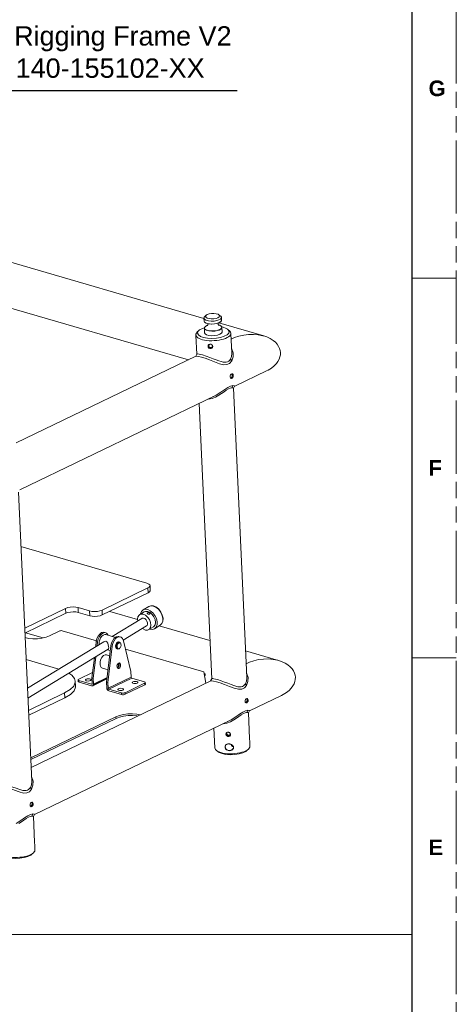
# Model space of a CAD drawing. Header units: millimetres. Extents: x 3925 to 5043, y -86 to 778.
# Tile 163 of 164: x 4918 to 5043, y 355 to 635. Entities that reach past the tile are written whole.
import ezdxf

# ---------------------------------------------------------------- set-up
doc = ezdxf.new("R2010")
doc.units = ezdxf.units.MM
doc.header["$LTSCALE"] = 46.255
doc.linetypes.add('PHANTOM', pattern=[0.8, 0.45, -0.05, 0.1, -0.05, 0.1, -0.05])
doc.linetypes.add('SLD-Solid', pattern=[0])
doc.layers.get('0').update_dxf_attribs({"linetype": 'CONTINUOUS'})
doc.layers.add('140-155102-0DXF_CONTINUOUS_LINE', color=7, linetype='CONTINUOUS')
doc.layers.add('Form', color=7, linetype='CONTINUOUS', lineweight=13)
doc.styles.add('SLDTEXTSTYLE0', font='arialbd.ttf', dxfattribs={"height": 5.5})
doc.styles.add('SLDTEXTSTYLE2', font='arial.ttf')
doc.styles.get("Standard").update_dxf_attribs({"font": 'txt', "width": 0.7})
doc.dimstyles.get("Standard").update_dxf_attribs({"dimtxt": 2.5, "dimasz": 2, "dimexe": 1, "dimexo": 0.2, "dimtad": 1, "dimzin": 0, "dimdsep": 46, "dimtxsty": 'STANDARD', "dimcen": 0.09, "dimazin": 0, "dimtol": 1, "dimtp": 0.01, "dimtm": 0.01, "dimtfac": 1, "dimtofl": 0, "dimtmove": 0, "dimatfit": 3, "dimfxl": 1, "dimtolj": 1, "dimtzin": 0, "dimarcsym": 0})

msp = doc.modelspace()

# ---------------------------------------------------------------- linework, layer by layer
at = {"color": 7, "linetype": 'PHANTOM', "lineweight": 0}
msp.add_line((5042.5114, -86.0394), (5042.5114, 777.5606), dxfattribs=at)
at = {"color": 7, "linetype": 'Continuous', "lineweight": 30}
msp.add_line((5029.8114, 752.1606), (5029.8114, -60.6394), dxfattribs=at)
at = {"color": 7, "linetype": 'Continuous', "lineweight": 0}
for p, q in [((5029.8114, 561.6606), (5042.5114, 561.6606)), ((5029.8114, 453.7106), (5042.5114, 453.7106))]:
    msp.add_line(p, q, dxfattribs=at)
at = {"layer": '140-155102-0DXF_CONTINUOUS_LINE', "color": 7, "linetype": 'Continuous', "lineweight": 0}
for p, q in [((4970.5972, 550.2046), (4837.5301, 588.9085)), ((4966.2199, 538.4597), (4838.6183, 575.5739)), ((4970.6272, 550.3075), (4970.6944, 550.5475)), ((4970.6272, 550.3075), (4970.665, 549.4853)), ((4970.6649, 549.487), (4970.7439, 549.7456)), ((4970.669, 549.447), (4970.665, 549.4853)), ((4970.665, 549.4853), (4970.7033, 549.3302)), ((4970.8032, 549.1955), (4970.669, 549.447)), ((4970.6944, 550.5475), (4970.8317, 550.7111)), ((4970.7033, 549.3302), (4970.814, 549.1694)), ((4971.2168, 549.7312), (4970.7654, 550.016)), ((4970.8032, 549.1955), (4971.1149, 548.9745)), ((4970.8406, 549.1427), (4970.8177, 549.1658)), ((4971.2691, 551.115), (4970.8317, 550.7111)), ((4971.2666, 548.8826), (4970.8406, 549.1427)), ((4971.216, 550.559), (4971.1053, 550.8177)), ((4971.1149, 548.9745), (4971.6149, 548.7916)), ((4974.3448, 548.8074), (4974.9973, 549.0263)), ((4974.9106, 548.9637), (4974.7141, 548.8892)), ((4987.6572, 545.2425), (4974.8901, 548.9559)), ((4974.9076, 551.2823), (4974.9905, 551.2093)), ((4974.9085, 551.2825), (4975.3811, 550.9205)), ((4975.3484, 549.2041), (4974.9106, 548.9637)), ((4975.1012, 550.9505), (4974.9701, 550.6852)), ((4974.9905, 551.2093), (4975.1012, 550.9505)), ((4974.9973, 549.0263), (4975.4725, 549.3298)), ((4975.4634, 549.3016), (4975.3484, 549.2041)), ((4975.3811, 550.9205), (4975.4836, 550.8289)), ((4975.5163, 549.3579), (4975.4634, 549.3016)), ((4975.4725, 549.3298), (4975.6587, 549.6694)), ((4975.4836, 550.8289), (4975.6178, 550.5773)), ((4975.6595, 549.719), (4975.5572, 549.9671)), ((4975.6178, 550.5773), (4975.6219, 550.5374)), ((4975.6219, 550.5374), (4975.6596, 549.7168)), ((4975.6587, 549.6694), (4975.6596, 549.7168)), ((4969.1888, 546.7868), (4968.7515, 546.3829)), ((4970.197, 547.3825), (4970.7986, 547.5717)), ((4970.8378, 547.7067), (4970.7593, 547.4364)), ((4970.7593, 547.4364), (4970.8184, 546.1523)), ((4970.7594, 547.4346), (4970.8831, 547.159)), ((4970.8054, 547.4747), (4970.9061, 547.7701)), ((4970.9406, 547.197), (4970.8054, 547.4747)), ((4970.8184, 546.1523), (4970.9567, 545.8609)), ((4970.9578, 547.8519), (4970.8378, 547.7067)), ((4970.8386, 547.7057), (4970.8987, 547.7888)), ((4970.8831, 547.159), (4970.8976, 547.1431)), ((4970.8987, 547.7888), (4970.9578, 547.8519)), ((4970.9061, 547.7701), (4971.2192, 548.0369)), ((4970.9578, 547.8519), (4971.0706, 547.9473)), ((4971.2192, 548.0369), (4971.7267, 548.2626)), ((4971.6824, 548.7496), (4971.2666, 548.8826)), ((4971.5646, 548.2105), (4971.7261, 548.2607)), ((4971.6149, 548.7916), (4972.1775, 548.6858)), ((4974.6901, 548.8822), (4974.6503, 548.7613)), ((4974.6503, 548.7613), (4974.6846, 548.4423)), ((4974.6846, 548.4423), (4974.7959, 548.2528)), ((4974.7077, 548.4029), (4974.881, 548.3632)), ((4974.7199, 548.3821), (4975.0505, 548.3033)), ((4974.7959, 548.2528), (4974.8104, 548.2365)), ((4975.0505, 548.3033), (4975.5686, 547.9943)), ((4975.672, 547.4571), (4975.4399, 547.2155)), ((4975.4424, 547.2601), (4975.6971, 547.6181)), ((4975.6971, 547.6181), (4975.5686, 547.9943)), ((4975.5828, 548.0044), (4975.6013, 547.9856)), ((4975.6051, 547.982), (4975.6013, 547.9856)), ((4975.6013, 547.9856), (4975.7347, 547.7355)), ((4975.7191, 547.8135), (4975.6051, 547.982)), ((4975.7347, 547.7355), (4975.672, 547.4571)), ((4975.754, 547.6661), (4975.7191, 547.8135)), ((4975.7234, 547.7954), (4976.072, 547.7333)), ((4975.754, 547.6661), (4975.8131, 546.3822)), ((4977.3768, 547.1636), (4977.5621, 546.9988)), ((4977.5621, 546.9988), (4977.8065, 546.5265)), ((4977.5734, 547.0136), (4977.8501, 546.8016)), ((4977.8065, 546.5265), (4977.6857, 546.0352)), ((4977.8501, 546.8016), (4978.0552, 546.6184)), ((4968.3476, 545.515), (4968.3423, 545.5757)), ((4968.3529, 545.3449), (4968.5979, 540.0222)), ((4968.6188, 544.9928), (4968.9002, 544.7537)), ((4969.0694, 545.5357), (4968.825, 546.008)), ((4978.3104, 545.822), (4978.3317, 546.0355)), ((4978.3317, 546.0355), (4978.3265, 546.0948)), ((4978.3423, 545.8046), (4978.5873, 540.4822)), ((4978.41, 544.3335), (4978.7607, 544.5025)), ((4978.4105, 544.3229), (4978.7607, 544.5025)), ((4987.389, 545.3167), (4987.6572, 545.2424)), ((4971.8079, 542.3182), (4971.8635, 542.5945)), ((4971.8854, 542.0377), (4971.8079, 542.3182)), ((4971.8635, 542.5945), (4972.0328, 542.7942)), ((4971.9037, 542.5864), (4971.8789, 542.4632)), ((4971.8789, 542.4632), (4971.9564, 542.1821)), ((4972.0794, 541.8021), (4971.8854, 542.0377)), ((4971.9564, 542.1821), (4972.1493, 541.9467)), ((4972.0328, 542.7942), (4972.2942, 542.9019)), ((4972.0541, 542.473), (4972.0961, 542.6811)), ((4972.0961, 542.6811), (4972.2237, 542.8321)), ((4972.1493, 541.9467), (4972.423, 541.8078)), ((4972.2237, 542.8321), (4972.385, 542.899)), ((4972.2942, 542.9019), (4972.5945, 542.8923)), ((4972.423, 541.8078), (4972.7226, 541.7976)), ((4972.6906, 541.9762), (4972.4651, 541.9837)), ((4972.5945, 542.8923), (4972.8744, 542.7668)), ((4972.892, 542.0659), (4972.6906, 541.9762)), ((4972.8744, 542.7668), (4973.0762, 542.5466)), ((4973.0241, 542.2261), (4972.892, 542.0659)), ((4973.0174, 542.6107), (4973.0683, 542.4387)), ((4973.0683, 542.4387), (4973.0241, 542.2261)), ((4973.0762, 542.5466), (4973.1572, 542.2727)), ((4973.1572, 542.2727), (4973.0981, 541.9892)), ((4992.3551, 541.0925), (4992.4293, 540.4995)), ((4917.1834, 514.8316), (4968.3057, 539.4648)), ((4968.6034, 540.0451), (4968.2987, 539.4944)), ((4968.3057, 539.4648), (4968.5397, 539.5015)), ((4968.5397, 539.5015), (4969.1324, 539.434)), ((4969.1324, 539.434), (4969.9649, 539.2281)), ((4969.9649, 539.2281), (4971.0123, 538.8874)), ((4978.1977, 538.6757), (4978.4797, 539.4041)), ((4978.5426, 538.1576), (4978.1977, 538.6757)), ((4978.4797, 539.4041), (4978.591, 540.2688)), ((4978.5426, 538.1576), (4978.9252, 539.2891)), ((4978.591, 540.2688), (4978.5873, 540.4811)), ((4978.9252, 539.2891), (4978.9407, 540.4657)), ((4979.3947, 530.9326), (4988.4832, 535.3118)), ((4988.4832, 535.3118), (4987.8594, 535.035)), ((4978.1186, 533.6039), (4978.1444, 533.8922)), ((4978.1187, 533.6039), (4978.1693, 533.3592)), ((4978.1444, 533.8922), (4978.2433, 534.1655)), ((4978.1693, 533.3592), (4978.2861, 533.2097)), ((4978.3663, 533.3534), (4978.2269, 533.2855)), ((4978.2433, 534.1655), (4978.4023, 534.3698)), ((4978.2861, 533.2097), (4978.3461, 533.1827)), ((4978.5428, 533.552), (4978.3663, 533.3534)), ((4978.6639, 533.8169), (4978.5428, 533.552)), ((4978.5557, 534.4438), (4978.6384, 534.3528)), ((4978.6384, 534.3528), (4978.7003, 534.1033)), ((4978.6481, 533.2685), (4978.825, 533.4661)), ((4978.7003, 534.1033), (4978.6639, 533.8169)), ((4978.9234, 534.2679), (4978.9839, 534.0209)), ((4978.8523, 531.1255), (4978.233, 530.9858)), ((4978.8523, 531.1255), (4978.5619, 530.4967)), ((4978.8859, 530.4687), (4978.5619, 530.4967)), ((4979.2978, 531.0633), (4978.8523, 531.1255)), ((4979.0535, 530.3515), (4982.8369, 448.1454)), ((4979.0855, 530.3963), (4979.389, 530.9449)), ((4979.3888, 530.9448), (4979.2978, 531.0633)), ((4918.1681, 501.4307), (4973.7322, 528.2041)), ((4973.074, 527.9606), (4973.7761, 528.2304)), ((4974.131, 528.4078), (4973.7322, 528.2041)), ((4974.8893, 528.3659), (4973.9659, 527.8656)), ((4969.2414, 526.0402), (4972.8475, 447.6854)), ((4917.8269, 500.8496), (4921.6102, 418.6435)), ((4954.4173, 474.8885), (4918.5414, 485.3234)), ((4941.6131, 467.2583), (4954.6748, 473.552)), ((4954.7385, 472.167), (4954.6748, 473.552)), ((4955.2819, 474.2168), (4955.3457, 472.8317)), ((4954.7385, 472.167), (4941.6769, 465.8732)), ((4919.6087, 462.1328), (4931.2593, 467.7466)), ((4931.2593, 467.7466), (4931.3231, 466.3615)), ((4934.7823, 467.9835), (4938.0902, 467.0214)), ((4934.7823, 467.9835), (4934.846, 466.5984)), ((4954.9248, 468.2949), (4953.3078, 467.3078)), ((4956.3121, 468.439), (4957.0879, 468.0809)), ((4956.9868, 468.0661), (4957.6591, 467.5102)), ((4931.3231, 466.3615), (4919.6725, 460.7477)), ((4938.1539, 465.6363), (4934.846, 466.5984)), ((4938.0902, 467.0214), (4938.1539, 465.6363)), ((4941.6131, 467.2583), (4941.6769, 465.8732)), ((4951.7519, 464.5851), (4943.8023, 466.8974)), ((4952.1862, 465.8708), (4952.34, 465.9843)), ((4952.6001, 466.1436), (4953.6334, 466.7743)), ((4954.4768, 466.398), (4954.4986, 466.298)), ((4954.4986, 466.298), (4954.6167, 466.1845)), ((4954.5703, 466.5153), (4954.7426, 466.5753)), ((4955.1781, 466.1222), (4955.0081, 466.075)), ((4944.5482, 459.7639), (4952.9911, 464.9178)), ((4947.5953, 458.695), (4954.2937, 462.7839)), ((4954.945, 461.717), (4956.2386, 462.5066)), ((4958.1812, 462.9602), (4956.5642, 461.9732)), ((4972.3454, 458.5953), (4957.9092, 462.7942)), ((4958.6584, 463.4231), (4958.1812, 462.9602)), ((4924.89, 459.3802), (4919.8666, 460.8413)), ((4929.5807, 461.346), (4926.6418, 459.9299)), ((4940.0477, 458.5538), (4930.2853, 461.3933)), ((4940.9586, 460.4637), (4940.5045, 459.8743)), ((4940.8825, 459.7644), (4941.3366, 460.3537)), ((4941.4875, 460.8487), (4940.9586, 460.4637)), ((4941.5345, 459.8536), (4941.1973, 459.3786)), ((4941.3366, 460.3537), (4941.8656, 460.7388)), ((4941.4762, 459.7896), (4941.5345, 459.8536)), ((4942.0282, 460.9791), (4941.4875, 460.8487)), ((4941.9138, 460.1732), (4941.5345, 459.8536)), ((4941.8656, 460.7388), (4942.4063, 460.8691)), ((4942.2919, 460.9404), (4942.0282, 460.9791)), ((4942.4063, 460.8691), (4942.6699, 460.8305)), ((4942.6699, 460.8305), (4942.8937, 460.7335)), ((4945.455, 459.5001), (4942.6722, 460.3095)), ((4942.8937, 460.7335), (4943.2818, 460.3496)), ((4943.2818, 460.3496), (4943.3846, 460.1023)), ((4945.646, 459.6392), (4945.1171, 459.2541)), ((4945.4951, 459.1442), (4946.0241, 459.5292)), ((4946.1867, 459.7695), (4945.646, 459.6392)), ((4946.0241, 459.5292), (4946.5648, 459.6596)), ((4946.4504, 459.7309), (4946.1867, 459.7695)), ((4946.5648, 459.6596), (4946.8284, 459.6209)), ((4953.2953, 461.9), (4953.1086, 462.0605)), ((4955.2024, 461.8741), (4955.2476, 461.853)), ((4955.2476, 461.853), (4955.9625, 461.7769)), ((4955.9625, 461.7769), (4956.5642, 461.9732)), ((4920.3963, 445.0208), (4942.0968, 458.2675)), ((4939.9837, 458.3338), (4939.8086, 456.8707)), ((4939.9837, 458.3338), (4940.3617, 458.2238)), ((4940.2306, 457.1283), (4940.3617, 458.2238)), ((4944.1422, 457.1242), (4942.9012, 446.7545)), ((4943.2792, 446.6446), (4944.5202, 457.0143)), ((4944.5202, 457.0143), (4944.1422, 457.1242)), ((4946.3207, 458.1959), (4946.0304, 458.1129)), ((4946.4094, 458.1803), (4946.3207, 458.1959)), ((4946.4505, 458.1691), (4946.4096, 458.181)), ((4946.6459, 458.1123), (4946.7009, 458.0916)), ((4946.7009, 458.0916), (4946.8751, 457.9424)), ((4946.8502, 457.8803), (4946.9926, 457.6377)), ((4946.8751, 457.9424), (4946.9901, 457.6803)), ((4946.9926, 457.6377), (4947.0179, 457.529)), ((4947.0186, 457.5295), (4947.0037, 457.6148)), ((4947.6892, 458.5412), (4949.8101, 449.7914)), ((4920.5274, 442.1718), (4943.3994, 456.1337)), ((4939.1207, 447.8541), (4939.8525, 453.9685)), ((4941.5366, 453.8191), (4941.7528, 454.0963)), ((4941.6945, 454.0323), (4941.7528, 454.0963)), ((4941.7528, 454.0963), (4941.9897, 454.3172)), ((4941.9897, 454.3172), (4942.5264, 454.5701)), ((4942.8905, 454.5522), (4942.5264, 454.5701)), ((4942.8905, 454.5522), (4943.8026, 454.2869)), ((4943.9793, 455.7636), (4943.1759, 455.9973)), ((4945.6872, 456.3557), (4945.8512, 456.2613)), ((4946.0873, 456.1919), (4945.851, 456.2606)), ((4946.2905, 456.2717), (4946.072, 456.3689)), ((4946.0873, 456.1919), (4946.16, 456.1782)), ((4946.16, 456.1782), (4946.4665, 456.2601)), ((4946.5485, 456.3441), (4946.2905, 456.2717)), ((4946.5559, 456.3353), (4946.4665, 456.2601)), ((4946.7142, 456.4846), (4946.5485, 456.3441)), ((4946.7145, 456.4839), (4946.6562, 456.4198)), ((4970.5685, 449.6766), (4948.2655, 456.1636)), ((4991.9068, 452.9057), (4982.4918, 455.6441)), ((4929.3298, 450.4741), (4920.0207, 453.1818)), ((4939.4304, 453.7109), (4938.7427, 447.9641)), ((4941.0428, 451.7917), (4941.0577, 451.7064)), ((4945.9587, 451.7156), (4945.8713, 451.3705)), ((4946.1314, 452.0109), (4945.9587, 451.7156)), ((4946.3614, 452.2), (4946.1314, 452.0109)), ((4946.2191, 452.083), (4946.2461, 452.058)), ((4946.3477, 451.1779), (4946.4675, 451.4765)), ((4946.3614, 452.2), (4946.595, 452.2367)), ((4946.4543, 451.2919), (4946.5429, 451.6421)), ((4946.595, 452.2367), (4946.6228, 452.2298)), ((4946.6228, 452.2298), (4946.7892, 452.1175)), ((4982.6596, 451.9967), (4983.0103, 452.1657)), ((4982.6601, 451.986), (4983.0103, 452.1657)), ((4991.6386, 452.9799), (4991.9068, 452.9056)), ((4938.9296, 449.5258), (4934.97, 447.6179)), ((4941.7734, 450.7114), (4943.3209, 450.2613)), ((4943.3536, 445.0287), (4949.8845, 448.1755)), ((4945.9928, 450.8001), (4946.0524, 450.8095)), ((4945.999, 450.7865), (4946.169, 450.6696)), ((4949.8101, 449.7914), (4949.8845, 448.1755)), ((4970.5685, 449.6766), (4971.1866, 446.4685)), ((4970.9607, 449.1098), (4970.7017, 448.985)), ((4970.7063, 449.1838), (4970.9607, 449.1098)), ((4970.7446, 448.7627), (4971.0046, 448.6871)), ((4971.0046, 448.6871), (4970.7744, 448.8563)), ((4982.8406, 447.932), (4982.8369, 448.1443)), ((4983.1748, 446.9523), (4983.1903, 448.1289)), ((4996.6047, 448.7557), (4996.6789, 448.1627)), ((4921.433, 422.4948), (4972.5553, 447.128)), ((4933.9959, 446.7441), (4933.5774, 445.6739)), ((4934.0031, 447.0133), (4933.9959, 446.7441)), ((4934.0672, 445.6283), (4934.0034, 447.0133)), ((4934.8091, 446.9568), (4934.7878, 447.4184)), ((4934.7879, 447.4184), (4934.8249, 447.5141)), ((4934.8249, 447.5141), (4934.97, 447.6179)), ((4938.6387, 446.1723), (4935.0472, 447.2169)), ((4935.0472, 447.2169), (4935.0685, 446.7552)), ((4938.6599, 445.7106), (4935.0685, 446.7552)), ((4938.5006, 447.4319), (4938.4869, 447.4839)), ((4938.6387, 446.1723), (4938.7987, 446.2494)), ((4938.6387, 446.1723), (4938.7366, 446.1779)), ((4938.7366, 446.1779), (4938.7969, 446.2398)), ((4939.1207, 447.8541), (4938.7427, 447.9641)), ((4938.7427, 447.9641), (4938.8171, 446.3482)), ((4938.7969, 446.2398), (4938.8171, 446.3482)), ((4938.9536, 445.7275), (4943.0123, 447.6832)), ((4939.0368, 445.8922), (4943.0282, 447.8154)), ((4939.1951, 446.2382), (4939.1207, 447.8541)), ((4943.0624, 448.1017), (4939.1951, 446.2382)), ((4943.2792, 446.6446), (4942.9012, 446.7545)), ((4942.9012, 446.7545), (4942.9756, 445.1386)), ((4943.3536, 445.0287), (4943.2792, 446.6446)), ((4950.0841, 447.8897), (4943.5533, 444.7428)), ((4948.2016, 443.7693), (4953.7528, 446.4441)), ((4953.774, 445.9825), (4948.2228, 443.3076)), ((4950.0841, 447.8897), (4953.6755, 446.8451)), ((4953.774, 445.9825), (4953.7528, 446.4441)), ((4953.9562, 446.1819), (4953.9349, 446.6436)), ((4972.853, 447.7083), (4972.5483, 447.1576)), ((4972.5553, 447.128), (4972.7893, 447.1646)), ((4972.7893, 447.1646), (4973.382, 447.0972)), ((4973.382, 447.0972), (4974.2145, 446.8913)), ((4974.2145, 446.8913), (4975.2619, 446.5506)), ((4982.4473, 446.3388), (4982.7293, 447.0673)), ((4982.7922, 445.8208), (4982.4473, 446.3389)), ((4982.7293, 447.0673), (4982.8406, 447.932)), ((4982.7922, 445.8208), (4983.1748, 446.9523)), ((4920.6856, 438.7352), (4930.9678, 443.6897)), ((4930.9678, 443.6897), (4931.0316, 442.3046)), ((4943.0317, 444.8588), (4942.9756, 445.1386)), ((4943.5745, 444.2812), (4943.3534, 444.3983)), ((4943.5533, 444.7428), (4947.1447, 443.6982)), ((4943.5745, 444.2812), (4947.1659, 443.2365)), ((4947.1447, 443.6982), (4947.1659, 443.2365)), ((4948.2016, 443.7693), (4948.2228, 443.3076)), ((4983.6443, 438.5958), (4992.7328, 442.975)), ((4992.7328, 442.975), (4992.109, 442.6982)), ((4931.0316, 442.3046), (4920.7493, 437.3501)), ((4982.3682, 441.2671), (4982.394, 441.5554)), ((4982.3683, 441.2671), (4982.4189, 441.0224)), ((4982.394, 441.5554), (4982.4929, 441.8287)), ((4982.4189, 441.0224), (4982.5357, 440.8729)), ((4982.6159, 441.0166), (4982.4765, 440.9486)), ((4982.4929, 441.8287), (4982.6519, 442.0329)), ((4982.5357, 440.8729), (4982.5957, 440.8459)), ((4982.7924, 441.2152), (4982.6159, 441.0166)), ((4982.9135, 441.48), (4982.7924, 441.2152)), ((4982.8053, 442.107), (4982.888, 442.016)), ((4982.888, 442.016), (4982.9499, 441.7665)), ((4982.8977, 440.9317), (4983.0746, 441.1293)), ((4982.9499, 441.7665), (4982.9135, 441.48)), ((4983.1731, 441.9311), (4983.2335, 441.684)), ((4921.3073, 425.2264), (4945.5832, 436.9236)), ((4945.5832, 436.9236), (4945.6044, 436.4619)), ((4983.1019, 438.7887), (4982.4827, 438.649)), ((4983.1355, 438.1318), (4982.8115, 438.1599)), ((4983.1019, 438.7887), (4982.8116, 438.1599)), ((4983.5474, 438.7265), (4983.1019, 438.7887)), ((4983.3351, 438.0594), (4983.6386, 438.6081)), ((4983.6384, 438.608), (4983.5474, 438.7265)), ((4945.6044, 436.4619), (4921.3285, 424.7647)), ((4922.4177, 409.0939), (4977.9818, 435.8673)), ((4977.3236, 435.6238), (4978.0257, 435.8935)), ((4978.3806, 436.071), (4977.9818, 435.8673)), ((4979.1389, 436.0291), (4978.2155, 435.5288)), ((4973.491, 433.7034), (4973.7499, 428.0771)), ((4976.8862, 431.9757), (4976.9418, 432.252)), ((4976.9637, 431.6952), (4976.8862, 431.9757)), ((4976.9418, 432.252), (4977.1111, 432.4517)), ((4976.982, 432.2439), (4976.9572, 432.1207)), ((4976.9572, 432.1207), (4977.0347, 431.8396)), ((4977.1577, 431.4596), (4976.9637, 431.6952)), ((4977.0347, 431.8396), (4977.2275, 431.6042)), ((4977.1111, 432.4517), (4977.3725, 432.5594)), ((4977.2884, 432.509), (4977.2003, 432.3915)), ((4977.2275, 431.6042), (4977.5013, 431.4653)), ((4977.3725, 432.5594), (4977.6728, 432.5498)), ((4977.5013, 431.4653), (4977.8008, 431.4551)), ((4977.6794, 431.6728), (4977.6613, 431.5095)), ((4977.9366, 431.5605), (4977.6613, 431.5095)), ((4977.6728, 432.5498), (4977.9527, 432.4243)), ((4977.8734, 431.7052), (4977.6794, 431.6728)), ((4977.8008, 431.4551), (4978.069, 431.5749)), ((4977.9015, 432.3733), (4978.0027, 432.3697)), ((4978.1605, 431.7245), (4977.9366, 431.5605)), ((4977.9527, 432.4243), (4978.1545, 432.2041)), ((4978.069, 431.5749), (4978.1476, 431.6704)), ((4978.1545, 432.2041), (4978.2355, 431.9302)), ((4978.2355, 431.9302), (4978.1764, 431.6467)), ((4978.4684, 428.7967), (4978.3976, 429.0338)), ((4978.7385, 428.5131), (4978.4684, 428.7967)), ((4983.6714, 430.0124), (4983.7393, 428.5369)), ((4974.7041, 426.9489), (4974.2315, 427.311)), ((4974.7049, 426.9491), (4974.982, 426.7684)), ((4974.974, 426.9062), (4975.4792, 426.7336)), ((4974.982, 426.7684), (4975.827, 426.4292)), ((4976.051, 426.593), (4975.4792, 426.7336)), ((4976.6431, 428.3274), (4976.704, 428.3351)), ((4979.0399, 428.3951), (4978.7385, 428.5131)), ((4979.0427, 428.141), (4979.0572, 428.2972)), ((4979.0572, 428.2972), (4979.1016, 428.2657)), ((4979.0755, 428.42), (4979.1015, 428.2657)), ((4979.1015, 428.2657), (4979.0878, 428.1071)), ((4982.8928, 427.3257), (4983.3301, 427.7297)), ((4921.2207, 416.837), (4921.5027, 417.5654)), ((4921.5027, 417.5654), (4921.6139, 418.4301)), ((4921.5656, 416.3189), (4921.9482, 417.4504)), ((4921.6139, 418.4301), (4921.6103, 418.6424)), ((4921.9482, 417.4504), (4921.9636, 418.627)), ((4921.5656, 416.3189), (4921.2207, 416.837)), ((4921.1416, 411.7652), (4921.1674, 412.0535)), ((4921.192, 411.521), (4921.1416, 411.7652)), ((4921.1674, 412.0535), (4921.2663, 412.3268)), ((4921.2663, 412.3268), (4921.4253, 412.5311)), ((4921.387, 411.5136), (4921.5646, 411.7121)), ((4921.5646, 411.7121), (4921.6871, 411.9789)), ((4921.6871, 411.9789), (4921.7234, 412.2646)), ((4921.9464, 412.4292), (4922.0069, 412.1822)), ((4921.3108, 411.3698), (4921.192, 411.521)), ((4921.2497, 411.4475), (4921.387, 411.5136)), ((4921.8753, 409.2868), (4921.256, 409.1471)), ((4921.369, 411.3434), (4921.3108, 411.3698)), ((4921.8753, 409.2868), (4921.5849, 408.658)), ((4921.8496, 411.6298), (4921.6726, 411.4309)), ((4922.3207, 409.2246), (4921.8753, 409.2868)), ((4922.1084, 408.5576), (4922.4119, 409.1062)), ((4922.4118, 409.1061), (4922.3207, 409.2246)), ((4921.9089, 408.6299), (4921.5849, 408.658)), ((4922.4448, 400.5105), (4922.5127, 399.035)), ((4921.6662, 397.8239), (4922.1035, 398.2278))]:
    msp.add_line(p, q, dxfattribs=at)
for points in [[(4970.7654, 550.016), (4970.6312, 550.2675), (4970.6272, 550.3075)], [(4970.814, 549.1694), (4970.8102, 549.174), (4970.8053, 549.1841), (4970.8032, 549.1955)], [(4971.1053, 550.8177), (4971.2364, 551.083), (4971.269, 551.115)], [(4974.9701, 550.6852), (4974.6195, 550.4463), (4974.0842, 550.2573), (4973.4305, 550.1435), (4972.738, 550.1188), (4972.0908, 550.1858), (4971.5586, 550.3389), (4971.216, 550.559)], [(4975.3213, 550.0544), (4974.881, 549.8127), (4974.2917, 549.6242), (4973.5627, 549.4997), (4972.7373, 549.464), (4971.9022, 549.5418), (4971.2168, 549.7312)], [(4971.269, 551.115), (4971.587, 551.322), (4972.1223, 551.511), (4972.776, 551.6247), (4973.4685, 551.6494), (4974.1158, 551.5824), (4974.648, 551.4294), (4974.9076, 551.2823)], [(4975.6219, 550.5374), (4975.5547, 550.2974), (4975.3213, 550.0544)], [(4975.4634, 549.3016), (4975.5457, 549.3938), (4975.6595, 549.719)], [(4968.3423, 545.5757), (4968.3633, 545.7882), (4968.48, 546.0612), (4968.6955, 546.3292), (4968.7515, 546.3829)], [(4968.825, 546.008), (4968.9457, 546.4994), (4969.1892, 546.7868)], [(4969.1892, 546.7868), (4969.4155, 546.9688), (4970.197, 547.3825)], [(4970.9093, 547.1772), (4970.7758, 547.4273), (4970.8386, 547.7057)], [(4975.6562, 547.3786), (4975.4535, 547.1815), (4975.0133, 546.9398), (4974.4239, 546.7513), (4973.6949, 546.6268), (4972.8695, 546.5911), (4972.0344, 546.6688), (4971.349, 546.8582), (4970.8976, 547.1431)], [(4970.9093, 547.1772), (4970.9026, 547.1666), (4970.8986, 547.155), (4970.8976, 547.1431)], [(4975.4399, 547.2155), (4975.0021, 546.9751), (4974.4161, 546.7876), (4973.6911, 546.6638), (4972.8702, 546.6283), (4972.0398, 546.7056), (4971.3581, 546.894), (4970.9093, 547.1772)], [(4970.9093, 547.1772), (4970.9182, 547.1862), (4970.9288, 547.1929), (4970.9406, 547.197)], [(4970.9406, 547.197), (4971.2942, 546.9568), (4971.8463, 546.7739), (4972.505, 546.6745), (4973.304, 546.6612), (4974.1023, 546.7503), (4974.8448, 546.9457), (4975.4424, 547.2601)], [(4970.9567, 545.8609), (4971.3822, 545.5869), (4972.0386, 545.3966), (4972.8393, 545.3113), (4973.7047, 545.3395), (4974.5242, 545.4792), (4975.1978, 545.7136), (4975.6445, 546.0137), (4975.8131, 546.3486), (4975.813, 546.3822)], [(4971.0706, 547.9473), (4971.5084, 548.1877), (4971.5646, 548.2105)], [(4971.6658, 548.1045), (4971.6376, 548.0838), (4971.6916, 548.1561), (4971.7687, 548.3901)], [(4974.7141, 548.8892), (4974.3245, 548.7762), (4973.5996, 548.6524), (4972.7787, 548.6169), (4971.9483, 548.6942), (4971.6824, 548.7496)], [(4971.7687, 548.3901), (4971.7344, 548.7091), (4971.7146, 548.7429)], [(4972.1775, 548.6858), (4972.887, 548.6421), (4973.6175, 548.681), (4974.3448, 548.8074)], [(4974.881, 548.3632), (4975.1524, 548.2688), (4975.5828, 548.0044)], [(4975.5686, 547.9943), (4975.5805, 547.9943), (4975.5916, 547.9914), (4975.6013, 547.9856)], [(4975.7541, 547.6644), (4975.6869, 547.4244), (4975.6562, 547.3786)], [(4976.072, 547.7333), (4976.9681, 547.413), (4977.3768, 547.1636)], [(4978.3265, 546.0948), (4978.2408, 546.3625), (4978.0552, 546.6184)], [(4968.6188, 544.9928), (4968.4334, 545.2483), (4968.3476, 545.515)], [(4968.9002, 544.7537), (4969.2715, 544.5362), (4969.7262, 544.3441), (4970.2535, 544.1821), (4970.8439, 544.0529), (4971.4843, 543.9594), (4972.1632, 543.9034), (4972.8655, 543.8861), (4973.5779, 543.9078), (4974.2852, 543.9681), (4974.9731, 544.0657), (4975.6283, 544.1989), (4976.2365, 544.3646), (4976.7863, 544.5599), (4977.266, 544.7808), (4977.6649, 545.0221), (4977.9764, 545.28)], [(4977.6857, 546.0352), (4977.216, 545.5658), (4976.4344, 545.152), (4975.3966, 544.8257), (4974.1931, 544.6163), (4972.9172, 544.5398), (4971.6743, 544.6028), (4970.5595, 544.8012), (4969.6634, 545.1215), (4969.0694, 545.5357)], [(4977.9764, 545.28), (4978.1926, 545.5478), (4978.3104, 545.822)], [(4978.7607, 544.5025), (4979.3845, 544.7793), (4980.616, 545.2037), (4981.9568, 545.5102), (4983.3594, 545.6784), (4984.7677, 545.6987), (4986.1272, 545.5735), (4987.389, 545.3167)], [(4987.6572, 545.2424), (4988.5174, 544.9505), (4989.4921, 544.501), (4990.3103, 543.9916), (4990.976, 543.4436), (4991.5017, 542.8705), (4991.8998, 542.2827), (4992.1811, 541.688), (4992.3551, 541.0925)], [(4972.4651, 541.9837), (4972.2599, 542.0858), (4972.1134, 542.2609), (4972.0541, 542.473)], [(4972.6526, 541.6542), (4972.3528, 541.6643), (4972.0794, 541.8021)], [(4973.0981, 541.9892), (4972.9206, 541.7738), (4972.6526, 541.6542)], [(4972.7226, 541.7976), (4972.9907, 541.9174), (4973.0693, 542.0129)], [(4978.9407, 540.4657), (4978.6078, 541.5058), (4978.536, 541.5959)], [(4968.6034, 540.0453), (4968.7038, 540.0993), (4968.9157, 540.115), (4969.2488, 540.084)], [(4969.2488, 540.084), (4969.7055, 539.9957), (4970.2734, 539.8462)], [(4970.2734, 539.8462), (4971.2736, 539.5216), (4972.2856, 539.1466), (4973.2381, 538.773), (4974.1012, 538.4334), (4974.8589, 538.1528), (4975.5102, 537.9434), (4976.0713, 537.8085), (4976.5562, 537.7503), (4976.9804, 537.7707), (4977.3556, 537.8743), (4977.689, 538.0667), (4977.9723, 538.3419), (4978.1977, 538.6757)], [(4971.0123, 538.8874), (4972.2592, 538.4209), (4973.6673, 537.8656), (4975.0422, 537.3635), (4976.2247, 537.0746), (4977.175, 537.0896), (4977.9528, 537.4489), (4978.5426, 538.1576)], [(4992.4293, 540.4995), (4992.4098, 539.8992), (4992.2911, 539.2831), (4992.0659, 538.6544), (4991.7246, 538.018), (4991.2555, 537.3793), (4990.6438, 536.7449), (4989.8769, 536.1285), (4988.9476, 535.5501), (4988.4832, 535.3118)], [(4978.3461, 533.1827), (4978.4546, 533.1766), (4978.6481, 533.2685)], [(4978.4023, 534.3698), (4978.5943, 534.4625), (4978.7161, 534.4544)], [(4978.7161, 534.4544), (4978.7822, 534.4257), (4978.9234, 534.2679)], [(4978.825, 533.4661), (4978.9471, 533.732), (4978.9839, 534.0208)], [(4978.233, 530.9858), (4977.4584, 530.6025), (4976.5428, 529.9931), (4975.4325, 529.2104), (4974.131, 528.4078)], [(4978.5619, 530.4967), (4978.1535, 530.4166), (4977.6143, 530.181), (4976.9954, 529.7992), (4976.3582, 529.3535), (4975.6809, 528.8783), (4974.8893, 528.3659)], [(4979.0535, 530.353), (4979.0471, 530.3736), (4978.8859, 530.4687)], [(4973.9659, 527.8656), (4972.9376, 527.4659), (4971.8545, 527.2727), (4971.8092, 527.2775)], [(4954.4173, 474.8885), (4954.9228, 474.6793), (4955.2168, 474.4146), (4955.2815, 474.2167)], [(4955.2815, 474.2167), (4955.2736, 474.1199), (4955.0878, 473.823), (4954.6748, 473.552)], [(4954.7385, 472.167), (4955.1516, 472.4379), (4955.3373, 472.7349), (4955.3453, 472.8317)], [(4934.7823, 467.9835), (4934.1159, 468.1152), (4933.3581, 468.1564), (4932.5812, 468.1041), (4931.8585, 467.9634), (4931.2593, 467.7466)], [(4954.9248, 468.2949), (4955.5633, 468.5087), (4956.3121, 468.439)], [(4954.9248, 468.2949), (4955.4884, 468.487), (4956.212, 468.4234), (4956.9868, 468.0661)], [(4957.0879, 468.0809), (4957.7959, 467.4858), (4958.3813, 466.7127), (4958.7903, 465.8362), (4958.9837, 464.9375)], [(4931.3231, 466.3615), (4931.9224, 466.5783), (4932.6451, 466.7191), (4933.422, 466.7713), (4934.1797, 466.7301), (4934.846, 466.5984)], [(4941.6131, 467.2583), (4941.0138, 467.0415), (4940.2911, 466.9007), (4939.5142, 466.8485), (4938.7565, 466.8897), (4938.0902, 467.0214)], [(4938.1539, 465.6363), (4938.8203, 465.5046), (4939.5781, 465.4634), (4940.355, 465.5157), (4941.0777, 465.6565), (4941.6769, 465.8732)], [(4951.8077, 464.1953), (4951.7358, 464.6979), (4951.8535, 465.3763), (4952.1862, 465.8708)], [(4952.34, 465.9843), (4952.6924, 466.1224), (4953.3211, 466.1002), (4953.9895, 465.8016)], [(4953.3078, 467.3078), (4952.8413, 466.8355), (4952.5925, 466.1561)], [(4952.9914, 464.9173), (4953.0912, 464.9654), (4953.4308, 464.9865), (4953.8027, 464.8347)], [(4957.2795, 463.1249), (4957.2989, 463.9526), (4957.0869, 464.8477), (4956.6645, 465.7224), (4956.0728, 466.4913), (4955.3698, 467.079), (4954.6244, 467.428), (4953.9095, 467.5041), (4953.3078, 467.3078)], [(4953.6338, 466.7738), (4953.997, 466.9143), (4954.6211, 466.8883), (4955.2831, 466.5913)], [(4953.9895, 465.8016), (4954.6124, 465.2664), (4955.1148, 464.5633), (4955.4375, 463.7833), (4955.549, 463.0038), (4955.4313, 462.3254), (4955.0986, 461.8309), (4954.9448, 461.7173)], [(4954.5703, 466.5153), (4954.481, 466.4147), (4954.4768, 466.398)], [(4955.0081, 466.075), (4954.8034, 466.101), (4954.6167, 466.1845)], [(4954.7426, 466.5753), (4954.9518, 466.5751), (4955.141, 466.5045)], [(4955.141, 466.5045), (4955.2567, 466.3783), (4955.2747, 466.2559)], [(4955.2747, 466.2559), (4955.2696, 466.2349), (4955.1781, 466.1222)], [(4955.2831, 466.5913), (4955.9032, 466.0591), (4956.4068, 465.3558), (4956.7331, 464.5661), (4956.8426, 463.7853), (4956.722, 463.1076), (4956.386, 462.6149), (4956.2382, 462.5072)], [(4957.6591, 467.5102), (4958.2505, 466.759), (4958.6873, 465.8805), (4958.9134, 464.9608), (4958.8965, 464.112)], [(4958.9837, 464.9375), (4958.9382, 464.1034), (4958.6584, 463.4231)], [(4953.8027, 464.8347), (4954.1501, 464.5331), (4954.4202, 464.1277), (4954.572, 463.6801), (4954.5822, 463.2585), (4954.4493, 462.927), (4954.2934, 462.7844)], [(4956.5642, 461.9732), (4957.0307, 462.4455), (4957.2795, 463.1249)], [(4958.1812, 462.9602), (4958.6334, 463.4098), (4958.8965, 464.112)], [(4919.7333, 459.4269), (4920.6888, 459.2246), (4921.9264, 459.1169), (4923.2254, 459.1393), (4924.4997, 459.29), (4925.6648, 459.5592), (4926.6418, 459.9299)], [(4929.5807, 461.346), (4929.7955, 461.41), (4930.0515, 461.4273), (4930.2853, 461.3933)], [(4940.5045, 459.8743), (4940.1678, 459.1412), (4939.9837, 458.3338)], [(4940.3617, 458.2238), (4940.5458, 459.0312), (4940.8825, 459.7644)], [(4941.1973, 459.3786), (4940.9611, 458.8347), (4940.8219, 458.1923)], [(4942.6722, 460.3095), (4942.4506, 460.3402), (4941.9138, 460.1732)], [(4946.8284, 459.6209), (4947.0523, 459.5239), (4947.4404, 459.14), (4947.6892, 458.5412)], [(4954.9448, 461.7173), (4954.5924, 461.5793), (4953.9638, 461.6014), (4953.2953, 461.9)], [(4940.8219, 458.1923), (4940.8237, 457.5681), (4940.8393, 457.4637)], [(4942.9846, 458.231), (4942.6969, 458.3872), (4942.3617, 458.3802), (4942.097, 458.2671)], [(4943.4002, 456.1331), (4943.4892, 456.2475), (4943.5307, 456.5342), (4943.496, 456.9502), (4943.396, 457.4259), (4943.2273, 457.8876), (4942.9846, 458.231)], [(4945.1171, 459.2541), (4944.663, 458.6648), (4944.3263, 457.9316), (4944.1422, 457.1242)], [(4944.5202, 457.0143), (4944.7043, 457.8217), (4945.041, 458.5548), (4945.4951, 459.1442)], [(4946.0304, 458.1129), (4945.7598, 457.8533), (4945.5624, 457.4683), (4945.4775, 457.0341), (4945.5221, 456.637), (4945.6872, 456.3557)], [(4946.2667, 458.0441), (4946.0539, 457.858), (4945.8781, 457.5893), (4945.7575, 457.2602), (4945.7121, 456.9001), (4945.7608, 456.5606)], [(4945.7608, 456.5606), (4945.921, 456.2893), (4946.0873, 456.1919)], [(4946.072, 456.3689), (4945.9297, 456.6115), (4945.8898, 456.9579), (4945.9613, 457.3328), (4946.1323, 457.6716), (4946.3737, 457.9052)], [(4946.2667, 458.0441), (4946.4914, 458.1251), (4946.6459, 458.1123)], [(4946.3737, 457.9052), (4946.6317, 457.9775), (4946.8502, 457.8803)], [(4947.0179, 457.529), (4947.0325, 457.2913), (4946.9609, 456.9164), (4946.79, 456.5776), (4946.7142, 456.4846)], [(4941.0577, 451.7064), (4941.0411, 451.8185), (4941.0412, 452.4434), (4941.196, 453.1268), (4941.5366, 453.8191)], [(4941.7734, 450.7114), (4941.4195, 450.927), (4941.182, 451.2856), (4941.0577, 451.7064)], [(4945.8713, 451.3705), (4945.8857, 451.0364), (4945.999, 450.7865)], [(4946.3166, 451.618), (4946.2343, 451.3407), (4946.0753, 451.1102), (4945.8974, 451.0105)], [(4945.946, 450.8429), (4946.1639, 450.9522), (4946.3477, 451.1779)], [(4946.0524, 450.8095), (4946.2792, 450.9947), (4946.4543, 451.2919)], [(4946.2461, 452.058), (4946.3162, 451.8643), (4946.3166, 451.618)], [(4946.4675, 451.4765), (4946.5008, 451.7946), (4946.4389, 452.0668), (4946.3406, 452.1829)], [(4946.5429, 451.6421), (4946.5275, 451.9759), (4946.4112, 452.2274)], [(4946.7892, 452.1175), (4946.9056, 451.8661), (4946.9209, 451.532), (4946.8322, 451.1817), (4946.6572, 450.8847), (4946.4305, 450.6995)], [(4983.0103, 452.1657), (4983.6341, 452.4425), (4984.8656, 452.8669), (4986.2064, 453.1734), (4987.609, 453.3416), (4989.0173, 453.3619), (4990.3768, 453.2367), (4991.6386, 452.9799)], [(4991.9068, 452.9056), (4992.767, 452.6137), (4993.7417, 452.1642), (4994.5599, 451.6547), (4995.2256, 451.1068), (4995.7513, 450.5337), (4996.1494, 449.9458), (4996.4307, 449.3512), (4996.6047, 448.7557)], [(4932.1807, 449.2854), (4932.9779, 448.7853), (4933.7929, 447.798), (4934.0031, 447.0133)], [(4946.169, 450.6696), (4946.192, 450.6639), (4946.4305, 450.6995)], [(4950.0841, 447.8897), (4949.9879, 447.9484), (4949.9153, 448.0523), (4949.8845, 448.1755)], [(4970.9607, 449.1098), (4970.9728, 448.9674), (4970.9874, 448.8264), (4971.0046, 448.6871)], [(4983.1903, 448.1289), (4982.8574, 449.169), (4982.7856, 449.2591)], [(4996.6789, 448.1627), (4996.6594, 447.5624), (4996.5407, 446.9463), (4996.3155, 446.3176), (4995.9742, 445.6812), (4995.5051, 445.0425), (4994.8934, 444.408), (4994.1265, 443.7917), (4993.1972, 443.2133), (4992.7328, 442.975)], [(4933.5774, 445.6739), (4932.5539, 444.6388), (4930.9678, 443.6897)], [(4931.0316, 442.3046), (4932.6176, 443.2538), (4933.6412, 444.2888), (4934.0597, 445.359), (4934.0668, 445.6282)], [(4935.0472, 447.2169), (4934.8664, 447.2988), (4934.7897, 447.4027), (4934.7879, 447.4184)], [(4934.8092, 446.9568), (4934.811, 446.941), (4934.8887, 446.8363), (4935.0685, 446.7552)], [(4937.0751, 447.5733), (4936.9047, 447.4431), (4936.8786, 447.3573)], [(4936.8786, 447.3573), (4936.8922, 447.3048), (4937.0337, 447.1859), (4937.3016, 447.1068), (4937.6453, 447.083), (4938.0035, 447.1208), (4938.3038, 447.2159)], [(4938.4869, 447.4839), (4938.3453, 447.6032), (4938.0731, 447.6831), (4937.7294, 447.7061), (4937.3734, 447.668), (4937.0751, 447.5733)], [(4938.3038, 447.2159), (4938.4746, 447.3467), (4938.5006, 447.4319)], [(4938.9535, 445.7277), (4938.8761, 445.7006), (4938.6599, 445.7106)], [(4939.1951, 446.2382), (4939.1635, 445.9839), (4939.0516, 445.7968), (4938.9535, 445.7277)], [(4950.419, 446.8461), (4950.2482, 446.7153), (4950.2222, 446.6301)], [(4950.2222, 446.6301), (4950.2359, 446.5781), (4950.3775, 446.4588), (4950.6497, 446.3789), (4950.9933, 446.3559), (4951.3494, 446.394), (4951.6477, 446.4887)], [(4951.8441, 446.7047), (4951.8305, 446.7572), (4951.689, 446.8761), (4951.4211, 446.9552), (4951.0774, 446.979), (4950.7192, 446.9412), (4950.419, 446.8461)], [(4951.6477, 446.4887), (4951.8181, 446.6189), (4951.8441, 446.7047)], [(4953.6755, 446.8451), (4953.8563, 446.7632), (4953.933, 446.6593), (4953.9348, 446.6436)], [(4953.9348, 446.6436), (4953.8978, 446.5479), (4953.7528, 446.4441)], [(4953.774, 445.9825), (4953.9183, 446.0853), (4953.9561, 446.1819)], [(4972.853, 447.7085), (4972.9534, 447.7625), (4973.1653, 447.7782), (4973.4984, 447.7472)], [(4973.4984, 447.7472), (4973.9551, 447.6589), (4974.523, 447.5094)], [(4974.523, 447.5094), (4975.5232, 447.1848), (4976.5352, 446.8097), (4977.4877, 446.4362), (4978.3508, 446.0966), (4979.1085, 445.816), (4979.7599, 445.6066), (4980.3209, 445.4717), (4980.8058, 445.4134), (4981.23, 445.4339), (4981.6052, 445.5375), (4981.9386, 445.7299), (4982.2219, 446.0051), (4982.4473, 446.3388)], [(4975.2619, 446.5506), (4976.5088, 446.0841), (4977.9169, 445.5288), (4979.2918, 445.0267), (4980.4743, 444.7378), (4981.4246, 444.7528), (4982.2024, 445.1121), (4982.7922, 445.8208)], [(4943.3534, 444.3983), (4943.1642, 444.6006), (4943.0317, 444.8588)], [(4943.3536, 445.0287), (4943.3844, 444.9054), (4943.457, 444.8016), (4943.5533, 444.7428)], [(4946.3372, 444.8793), (4946.1664, 444.7485), (4946.1404, 444.6633)], [(4946.1404, 444.6633), (4946.1541, 444.6113), (4946.2957, 444.492), (4946.5679, 444.4121), (4946.9116, 444.3891), (4947.2676, 444.4272), (4947.5659, 444.5219)], [(4947.7627, 444.7379), (4947.749, 444.7899), (4947.6074, 444.9092), (4947.3352, 444.9891), (4946.9915, 445.0121), (4946.6355, 444.974), (4946.3372, 444.8793)], [(4948.2016, 443.7693), (4947.9688, 443.691), (4947.6891, 443.6507), (4947.4013, 443.6529), (4947.1447, 443.6982)], [(4947.1659, 443.2365), (4947.4202, 443.1914), (4947.7104, 443.189), (4947.9922, 443.2299), (4948.2228, 443.3076)], [(4947.5659, 444.5219), (4947.7367, 444.6527), (4947.7627, 444.7379)], [(4982.5957, 440.8459), (4982.7042, 440.8398), (4982.8977, 440.9317)], [(4982.6519, 442.0329), (4982.844, 442.1256), (4982.9657, 442.1176)], [(4982.9657, 442.1176), (4983.0318, 442.0889), (4983.1731, 441.9311)], [(4983.0746, 441.1293), (4983.1967, 441.3952), (4983.2335, 441.684)], [(4952.443, 437.4369), (4951.5361, 437.6289), (4950.2985, 437.7366), (4948.9995, 437.7142), (4947.7252, 437.5635), (4946.5602, 437.2943), (4945.5832, 436.9236)], [(4945.6044, 436.4619), (4946.5813, 436.8326), (4947.7463, 437.1018), (4949.0206, 437.2525), (4950.3196, 437.2749), (4951.5573, 437.1673), (4951.7838, 437.1193)], [(4982.4827, 438.649), (4981.708, 438.2657), (4980.7924, 437.6563), (4979.6821, 436.8736), (4978.3806, 436.071)], [(4982.8115, 438.1599), (4982.4031, 438.0798), (4981.8639, 437.8442), (4981.245, 437.4624), (4980.6078, 437.0167), (4979.9305, 436.5414), (4979.1389, 436.0291)], [(4983.3031, 438.0162), (4983.2968, 438.0368), (4983.1355, 438.1318)], [(4983.655, 430.3408), (4983.6475, 430.5156), (4983.639, 430.7151), (4983.3031, 438.0147)], [(4978.2155, 435.5288), (4977.1872, 435.1291), (4976.1042, 434.9359), (4976.0588, 434.9407)], [(4977.6613, 431.5095), (4977.3833, 431.5795), (4977.1516, 431.7596), (4977.0172, 432.0113), (4977.006, 432.2733)], [(4977.7309, 431.3117), (4977.431, 431.3218), (4977.1577, 431.4596)], [(4977.2003, 432.3915), (4977.1875, 432.3624), (4977.1591, 432.1849)], [(4977.6794, 431.6728), (4977.4857, 431.7177), (4977.3196, 431.8327), (4977.2049, 431.9976), (4977.1591, 432.1849)], [(4977.6391, 432.5509), (4977.6961, 432.4798), (4977.9015, 432.3733)], [(4978.1764, 431.6467), (4977.9989, 431.4314), (4977.7309, 431.3117)], [(4978.1283, 431.9366), (4978.0364, 431.8098), (4977.8734, 431.7052)], [(4978.1733, 432.1507), (4978.1421, 431.9674), (4978.1283, 431.9366)], [(4976.6431, 428.3274), (4976.6514, 428.4938), (4976.6934, 428.6588), (4976.7714, 428.8138), (4976.8874, 428.9528), (4977.0402, 429.0665), (4977.2309, 429.1502), (4977.4546, 429.1999), (4977.7081, 429.2121)], [(4976.704, 428.3351), (4976.7162, 428.5262), (4976.771, 428.7026), (4976.8681, 428.859), (4977.0058, 428.9897), (4977.1452, 429.0734)], [(4977.1452, 429.0734), (4977.1809, 429.0898), (4977.3901, 429.1552), (4977.6302, 429.1833), (4977.8968, 429.1707), (4978.1768, 429.114), (4978.4392, 429.0187), (4978.6637, 428.8947)], [(4977.7081, 429.2121), (4977.9794, 429.1833), (4978.2528, 429.1131), (4978.506, 429.0082)], [(4978.506, 429.0082), (4978.7223, 428.8775), (4978.8891, 428.7313), (4979.0056, 428.5775), (4979.0755, 428.42)], [(4983.7393, 428.5369), (4983.7401, 428.5078), (4983.6909, 428.2341), (4983.5412, 427.9621), (4983.3301, 427.7297)], [(4983.655, 430.3408), (4983.6624, 430.1898), (4983.6698, 430.0466), (4983.6714, 430.0125)], [(4973.7499, 428.0771), (4973.8007, 427.8391), (4973.9527, 427.5791), (4974.2315, 427.311)], [(4974.2315, 427.311), (4974.5453, 427.1077), (4974.974, 426.9062)], [(4975.827, 426.4292), (4976.9087, 426.2072), (4978.1366, 426.1189), (4979.4064, 426.1695), (4980.626, 426.3539), (4981.7031, 426.6597), (4982.541, 427.0604), (4982.8921, 427.3258)], [(4982.5286, 427.2091), (4982.0259, 426.9962), (4981.4566, 426.81), (4980.8315, 426.6541), (4980.1635, 426.5319), (4979.4677, 426.446), (4978.7554, 426.3979), (4978.0451, 426.3888), (4977.3462, 426.4189), (4976.6784, 426.4873), (4976.051, 426.593)], [(4978.7722, 427.6119), (4978.5653, 427.4652), (4978.3191, 427.3515), (4978.0505, 427.2837), (4977.7824, 427.2691), (4977.5295, 427.3048), (4977.3029, 427.3838), (4977.106, 427.4991), (4976.9439, 427.6429), (4976.8157, 427.8079), (4976.7239, 427.9818), (4976.6668, 428.1581), (4976.6431, 428.3274)], [(4976.704, 428.3351), (4976.7339, 428.1384), (4976.8054, 427.9467), (4976.9177, 427.7681), (4977.0683, 427.611), (4977.2537, 427.4823), (4977.4695, 427.3904), (4977.7127, 427.3423), (4977.9783, 427.3447), (4978.2526, 427.4029), (4978.442, 427.4783)], [(4978.442, 427.4783), (4978.5054, 427.5108), (4978.7178, 427.6538)], [(4978.7178, 427.6538), (4978.877, 427.8134), (4978.9839, 427.9778), (4979.0427, 428.141)], [(4979.0878, 428.1071), (4979.0309, 427.9416), (4978.9273, 427.7747), (4978.7722, 427.6119)], [(4983.3301, 427.7297), (4983.2938, 427.6969), (4982.954, 427.4442), (4982.5286, 427.2091)], [(4913.2964, 418.0075), (4914.2965, 417.6829), (4915.3085, 417.3079), (4916.2611, 416.9343), (4917.1241, 416.5947), (4917.8818, 416.3141), (4918.5332, 416.1047), (4919.0943, 415.9698), (4919.5792, 415.9116), (4920.0033, 415.932), (4920.3786, 416.0356), (4920.712, 416.228), (4920.9953, 416.5032), (4921.2207, 416.837)], [(4921.9636, 418.627), (4921.6308, 419.6671), (4921.559, 419.7572)], [(4914.0353, 417.0487), (4915.2822, 416.5822), (4916.6903, 416.0269), (4918.0651, 415.5248), (4919.2477, 415.2359), (4920.198, 415.2509), (4920.9758, 415.6102), (4921.5656, 416.3189)], [(4921.4253, 412.5311), (4921.6173, 412.6237), (4921.7391, 412.6157)], [(4921.7234, 412.2646), (4921.6627, 412.5115), (4921.5787, 412.6051)], [(4921.7391, 412.6157), (4921.8052, 412.587), (4921.9464, 412.4292)], [(4922.0069, 412.1822), (4921.971, 411.8967), (4921.8496, 411.6298)], [(4921.256, 409.1471), (4920.4814, 408.7638), (4919.5657, 408.1544), (4918.4555, 407.3717), (4917.1539, 406.5691)], [(4921.6726, 411.4309), (4921.4806, 411.3383), (4921.369, 411.3434)], [(4921.5849, 408.658), (4921.1765, 408.5779), (4920.6373, 408.3423), (4920.0184, 407.9605), (4919.3812, 407.5148), (4918.7038, 407.0395), (4917.9122, 406.5272)], [(4922.0764, 408.5143), (4922.0701, 408.5349), (4921.9089, 408.6299)], [(4922.4284, 400.8389), (4922.4208, 401.0137), (4922.4124, 401.2132), (4922.0765, 408.5128)], [(4922.4284, 400.8389), (4922.4358, 400.6879), (4922.4431, 400.5447), (4922.4448, 400.5106)], [(4914.6003, 396.9273), (4915.6821, 396.7053), (4916.9099, 396.6171), (4918.1798, 396.6676), (4919.3993, 396.852), (4920.4765, 397.1578), (4921.3144, 397.5586), (4921.6655, 397.8239)], [(4922.1035, 398.2278), (4922.0672, 398.195), (4921.7274, 397.9424), (4921.302, 397.7072)], [(4922.5127, 399.035), (4922.5134, 399.0059), (4922.4642, 398.7322), (4922.3145, 398.4602), (4922.1035, 398.2278)], [(4921.302, 397.7072), (4920.7992, 397.4943), (4920.23, 397.3081), (4919.6049, 397.1523), (4918.9369, 397.03), (4918.2411, 396.9441), (4917.5288, 396.896), (4916.8184, 396.8869), (4916.1196, 396.917), (4915.4518, 396.9854), (4914.8243, 397.0911)]]:
    msp.add_lwpolyline(points, dxfattribs=at)
at = {"layer": 'Form', "color": 7, "linetype": 'SLD-Solid', "lineweight": 0}
msp.add_line((4623.4114, 374.995), (5029.8114, 374.995), dxfattribs=at)

# ---------------------------------------------------------------- texts
at = {"color": 2, "linetype": 'Continuous', "lineweight": 0, "insert": (4899.9375, 633.3494), "char_height": 5.5, "attachment_point": 1, "style": 'SLDTEXTSTYLE2'}
msp.add_mtext('One Rigging Frame V2\\PP/N: 140-155102-XX', dxfattribs=at)
at = {"color": 7, "linetype": 'Continuous', "lineweight": 0, "char_height": 4.445, "attachment_point": 1, "style": 'SLDTEXTSTYLE0'}
for s, insert in [('G', (5034.6057, 617.9083)), ('F', (5034.6057, 509.9583)), ('E', (5034.6057, 402.0083))]:
    msp.add_mtext(s, dxfattribs=dict(at, insert=insert))

# ---------------------------------------------------------------- leaders
at = {"color": 2, "linetype": 'Continuous', "lineweight": 0, "annotation_type": 0, "has_hookline": 1, "hookline_direction": 1}
msp.add_leader([(4872.7538, 578.9034), (4895.162, 615.104), (4980.075, 615.104)], dimstyle='STANDARD', override={"dimasz": 4, "dimtad": 0}, dxfattribs=at)

doc.saveas('drawing.dxf')
